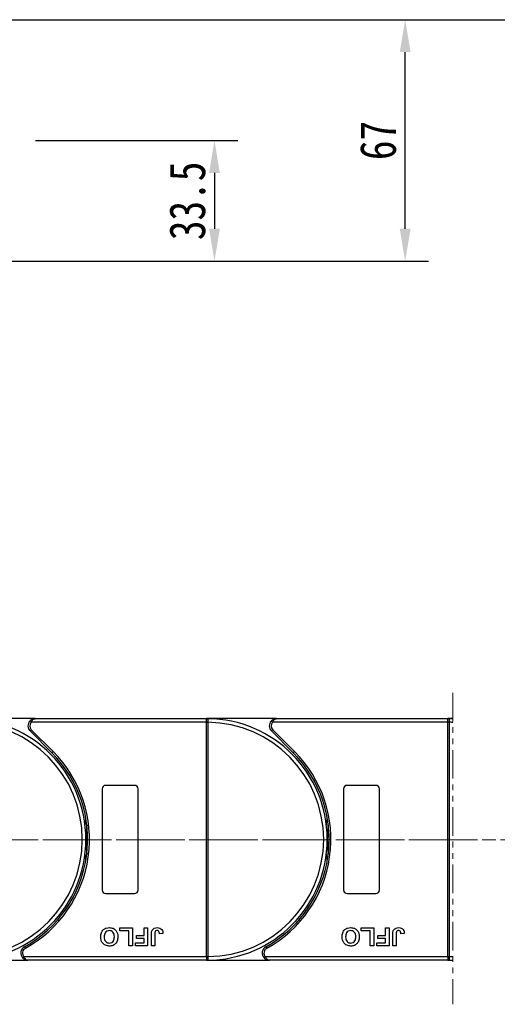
# Model space of a CAD drawing. Header units: millimetres. Extents: x 4144 to 5605, y 218 to 1251.
# Tile 23 of 45: x 4971 to 5104, y 624 to 897. Entities that reach past the tile are written whole.
import ezdxf

# ---------------------------------------------------------------- set-up
doc = ezdxf.new("R2010")
doc.units = ezdxf.units.MM
doc.linetypes.add('CENTERX2', pattern=[20.32, 12.7, -2.54, 2.54, -2.54])
doc.linetypes.add('PHANTOM2', pattern=[31.75, 15.875, -3.175, 3.175, -3.175, 3.175, -3.175])
doc.styles.get("Standard").update_dxf_attribs({"font": '仿宋_GB2312.ttf', "width": 0.8})
doc.dimstyles.new('副本 ISO-45.1', dxfattribs={"dimtxt": 10, "dimasz": 9, "dimexe": 6.5, "dimexo": 0.625, "dimgap": 2.5, "dimtad": 1, "dimdsep": 46, "dimtxsty": 'Standard', "dimcen": 2.5, "dimadec": 0, "dimazin": 0, "dimtfac": 1, "dimtmove": 0, "dimatfit": 3, "dimfxl": 0, "dimarcsym": 0})

# ---------------------------------------------------------------- blocks, each defined once
blk = doc.blocks.new('*D1847')
at = {"color": 0, "lineweight": -2}
for p, q in [((5023.18, 897.47), (5538.5, 897.47)), ((5532, 645.49), (5532, 888.47)), ((5444.94, 636.49), (5538.5, 636.49))]:
    blk.add_line(p, q, dxfattribs=at)
at = {"color": 0, "lineweight": 9}
for points in [[(5530.5, 888.47), (5533.5, 888.47), (5532, 897.47)], [(5530.5, 645.49), (5533.5, 645.49), (5532, 636.49)]]:
    blk.add_solid(points, dxfattribs=at)
at = {"layer": 'Defpoints', "color": 0, "lineweight": 9}
for p in [(5022.56, 897.47), (5532, 897.47), (5444.31, 636.49)]:
    blk.add_point(p, dxfattribs=at)
at = {"color": 0, "lineweight": 9, "insert": (5524.5, 766.98), "char_height": 10, "attachment_point": 5, "rotation": 90}
blk.add_mtext('2R+67', dxfattribs=at)
blk = doc.blocks.new('*D1848')
at = {"color": 0, "lineweight": -2}
for p, q in [((4959.18, 897.47), (5084.89, 897.47)), ((5078.39, 839.47), (5078.39, 888.47)), ((4956.18, 830.47), (5084.89, 830.47))]:
    blk.add_line(p, q, dxfattribs=at)
at = {"color": 0, "lineweight": 9}
for points in [[(5076.89, 888.47), (5079.89, 888.47), (5078.39, 897.47)], [(5076.89, 839.47), (5079.89, 839.47), (5078.39, 830.47)]]:
    blk.add_solid(points, dxfattribs=at)
at = {"layer": 'Defpoints', "color": 0, "lineweight": 9}
for p in [(4958.56, 897.47), (5078.39, 897.47), (4955.56, 830.47)]:
    blk.add_point(p, dxfattribs=at)
at = {"color": 0, "lineweight": 9, "insert": (5070.89, 863.97), "char_height": 10, "attachment_point": 5, "rotation": 90}
blk.add_mtext('67', dxfattribs=at)
blk = doc.blocks.new('*D1849')
at = {"color": 0, "lineweight": -2}
for p, q in [((4975.75, 863.97), (5031.96, 863.97)), ((5025.46, 854.97), (5025.46, 839.47)), ((4975.75, 830.47), (5031.96, 830.47))]:
    blk.add_line(p, q, dxfattribs=at)
at = {"color": 0, "lineweight": 9}
for points in [[(5023.96, 854.97), (5026.96, 854.97), (5025.46, 863.97)], [(5023.96, 839.47), (5026.96, 839.47), (5025.46, 830.47)]]:
    blk.add_solid(points, dxfattribs=at)
at = {"layer": 'Defpoints', "color": 0, "lineweight": 9}
for p in [(4975.12, 863.97), (4975.12, 830.47), (5025.46, 830.47)]:
    blk.add_point(p, dxfattribs=at)
at = {"color": 0, "lineweight": 9, "insert": (5017.96, 847.22), "char_height": 10, "attachment_point": 5, "rotation": 90}
blk.add_mtext('33.5', dxfattribs=at)

msp = doc.modelspace()

# ---------------------------------------------------------------- linework, layer by layer
at = {"color": 3, "linetype": 'PHANTOM2', "lineweight": 9, "ltscale": 0.5}
msp.add_line((5091.632, 710.808), (5091.631, 624.418), dxfattribs=at)
at = {"color": 7, "linetype": 'Continuous', "lineweight": 25}
for p, q in [((4975.681, 703.631), (4956.269, 703.631)), ((5023.269, 702.631), (4974.563, 702.631)), ((4975.681, 703.631), (5023.269, 703.631)), ((5023.269, 703.511), (5023.269, 703.631)), ((5042.681, 703.631), (5023.269, 703.631)), ((5023.269, 702.631), (5023.269, 703.511)), ((5023.269, 702.629), (5023.269, 702.631)), ((5023.269, 702.629), (5023.619, 702.629)), ((5023.269, 637.633), (5023.269, 702.629)), ((5023.619, 702.632), (5023.619, 702.629)), ((5023.619, 702.629), (5023.619, 637.633)), ((5090.269, 702.631), (5041.563, 702.631)), ((5042.681, 703.631), (5090.269, 703.631)), ((5091.632, 703.631), (5090.269, 703.631)), ((5090.269, 703.511), (5090.269, 703.631)), ((5090.269, 702.631), (5090.269, 703.511)), ((5090.269, 702.629), (5090.269, 702.631)), ((5090.269, 702.629), (5090.619, 702.629)), ((5090.269, 637.633), (5090.269, 702.629)), ((5090.619, 702.632), (5090.619, 702.629)), ((5090.619, 702.629), (5090.619, 637.633)), ((4980.311, 694.173), (4974.267, 700.217)), ((4974.62, 700.57), (4980.664, 694.526)), ((5047.311, 694.173), (5041.267, 700.217)), ((5041.62, 700.57), (5047.664, 694.526)), ((4994.269, 684.131), (4994.269, 656.131)), ((5003.269, 685.131), (4995.269, 685.131)), ((5004.269, 656.131), (5004.269, 684.131)), ((5061.269, 684.131), (5061.269, 656.131)), ((5070.269, 685.131), (5062.269, 685.131)), ((5071.269, 656.131), (5071.269, 684.131)), ((4995.269, 655.131), (5003.269, 655.131)), ((5062.269, 655.131), (5070.269, 655.131)), ((4981.723, 647.811), (4982.128, 647.838)), ((5048.723, 647.811), (5049.128, 647.838)), ((4999.154, 644.798), (4999.154, 645.631)), ((4999.154, 645.631), (5002.679, 645.631)), ((5001.718, 644.798), (4999.154, 644.798)), ((5001.718, 640.631), (5001.718, 644.798)), ((5002.679, 645.631), (5002.679, 640.631)), ((5005.949, 643.516), (5005.949, 645.631)), ((5005.949, 645.631), (5006.91, 645.631)), ((5006.91, 645.631), (5006.91, 640.631)), ((5066.154, 644.798), (5066.154, 645.631)), ((5066.154, 645.631), (5069.679, 645.631)), ((5068.718, 644.798), (5066.154, 644.798)), ((5068.718, 640.631), (5068.718, 644.798)), ((5069.679, 645.631), (5069.679, 640.631)), ((5072.949, 643.516), (5072.949, 645.631)), ((5072.949, 645.631), (5073.91, 645.631)), ((5073.91, 645.631), (5073.91, 640.631)), ((5003.833, 642.682), (5003.833, 643.516)), ((5003.833, 643.516), (5005.949, 643.516)), ((5005.949, 642.682), (5003.833, 642.682)), ((5005.949, 641.464), (5005.949, 642.682)), ((5007.936, 640.631), (5007.936, 643.783)), ((5008.897, 643.867), (5008.897, 640.631)), ((5011.141, 644.029), (5010.179, 643.964)), ((5070.833, 642.682), (5070.833, 643.516)), ((5070.833, 643.516), (5072.949, 643.516)), ((5072.949, 642.682), (5070.833, 642.682)), ((5072.949, 641.464), (5072.949, 642.682)), ((5074.936, 640.631), (5074.936, 643.783)), ((5075.897, 643.867), (5075.897, 640.631)), ((5078.141, 644.029), (5077.179, 643.964)), ((5002.679, 640.631), (5001.718, 640.631)), ((5003.513, 641.464), (5005.949, 641.464)), ((5003.513, 640.631), (5003.513, 641.464)), ((5006.91, 640.631), (5003.513, 640.631)), ((5008.897, 640.631), (5007.936, 640.631)), ((5069.679, 640.631), (5068.718, 640.631)), ((5070.513, 640.631), (5070.513, 641.464)), ((5070.513, 641.464), (5072.949, 641.464)), ((5073.91, 640.631), (5070.513, 640.631)), ((5075.897, 640.631), (5074.936, 640.631)), ((4956.269, 636.631), (4973.698, 636.631)), ((4972.58, 637.631), (5023.269, 637.631)), ((5023.269, 636.631), (4973.698, 636.631)), ((5023.269, 637.631), (5023.269, 637.633)), ((5023.269, 637.633), (5023.619, 637.633)), ((5023.269, 637.631), (5023.269, 636.751)), ((5023.269, 636.751), (5023.269, 636.631)), ((5023.269, 636.631), (5040.698, 636.631)), ((5023.619, 637.633), (5023.619, 637.63)), ((5039.58, 637.631), (5090.269, 637.631)), ((5090.269, 636.631), (5040.698, 636.631)), ((5090.269, 637.631), (5090.269, 637.633)), ((5090.269, 637.633), (5090.619, 637.633)), ((5090.269, 637.631), (5090.269, 636.751)), ((5090.269, 636.751), (5090.269, 636.631)), ((5090.269, 636.631), (5091.631, 636.631)), ((5090.619, 637.633), (5090.619, 637.63))]:
    msp.add_line(p, q, dxfattribs=at)
at = {"color": 1, "linetype": 'CENTERX2', "lineweight": 13}
for p, q in [((4755.587, 669.985), (5103.562, 669.985)), ((5462.978, 669.985), (4757.166, 669.985))]:
    msp.add_line(p, q, dxfattribs=at)
at = {"color": 7, "linetype": 'Continuous', "lineweight": 25, "flags": 128}
for points in [[(4974.563, 702.631), (4974.49, 702.696), (4974.42, 702.759), (4974.356, 702.816), (4974.299, 702.867), (4974.253, 702.908), (4974.219, 702.939), (4974.197, 702.958), (4974.19, 702.964)], [(5041.563, 702.631), (5041.49, 702.696), (5041.42, 702.759), (5041.356, 702.816), (5041.299, 702.867), (5041.253, 702.908), (5041.219, 702.939), (5041.197, 702.958), (5041.19, 702.964)], [(4974.62, 700.57), (4974.551, 700.501), (4974.485, 700.435), (4974.424, 700.374), (4974.37, 700.32), (4974.326, 700.276), (4974.294, 700.244), (4974.273, 700.224), (4974.267, 700.217)], [(5041.62, 700.57), (5041.551, 700.501), (5041.485, 700.435), (5041.424, 700.374), (5041.37, 700.32), (5041.326, 700.276), (5041.294, 700.244), (5041.273, 700.224), (5041.267, 700.217)], [(4980.311, 694.173), (4980.318, 694.179), (4980.338, 694.2), (4980.37, 694.232), (4980.414, 694.276), (4980.468, 694.33), (4980.529, 694.391), (4980.595, 694.457), (4980.664, 694.526)], [(5047.311, 694.173), (5047.318, 694.179), (5047.338, 694.2), (5047.37, 694.232), (5047.414, 694.276), (5047.468, 694.33), (5047.529, 694.391), (5047.595, 694.457), (5047.664, 694.526)], [(4989.517, 674.231), (4989.551, 674.498), (4989.769, 675.941)], [(5056.517, 674.231), (5056.551, 674.498), (5056.769, 675.941)], [(4989.769, 664.322), (4989.551, 665.765), (4989.517, 666.031)], [(5056.769, 664.322), (5056.551, 665.765), (5056.517, 666.031)], [(4972.729, 640.381), (4972.734, 640.373), (4972.748, 640.348), (4972.77, 640.307), (4972.8, 640.253), (4972.837, 640.187), (4972.879, 640.111), (4972.924, 640.029), (4972.971, 639.944)], [(5039.729, 640.381), (5039.734, 640.373), (5039.748, 640.348), (5039.77, 640.307), (5039.8, 640.253), (5039.837, 640.187), (5039.879, 640.111), (5039.924, 640.029), (5039.971, 639.944)], [(4972.207, 637.298), (4972.214, 637.304), (4972.235, 637.323), (4972.27, 637.354), (4972.316, 637.395), (4972.373, 637.446), (4972.437, 637.504), (4972.507, 637.566), (4972.58, 637.631)], [(5039.207, 637.298), (5039.214, 637.304), (5039.235, 637.323), (5039.27, 637.354), (5039.316, 637.395), (5039.373, 637.446), (5039.437, 637.504), (5039.507, 637.566), (5039.58, 637.631)]]:
    msp.add_lwpolyline(points, dxfattribs=at)
at = {"color": 7, "linetype": 'Continuous', "lineweight": 25}
for centre, radius, start, end in [((4956.269, 670.131), 33.5, 270.40019, 89.59981), ((4956.269, 670.131), 32.5, 270.61704, 89.38296), ((4975.681, 701.631), 2, 138.18969, 225), ((4975.681, 701.631), 1.5, 138.18969, 225), ((5023.506, 703.335), 0.295, 90.53545, 143.36272), ((5023.53, 672.848), 29.784, 89.82921, 90.50253), ((5023.269, 670.131), 33.5, 270.40019, 89.59981), ((5023.269, 670.131), 32.5, 270.61704, 89.38296), ((5042.681, 701.631), 2, 138.18969, 225), ((5042.681, 701.631), 1.5, 138.18969, 225), ((5090.506, 703.335), 0.295, 90.53493, 143.36323), ((5090.53, 672.847), 29.785, 89.8292, 90.50253), ((5090.269, 670.131), 33.5, 87.66922, 89.59981), ((5090.269, 670.131), 32.5, 87.59749, 89.38296), ((4956.269, 670.131), 34, 298.95502, 45), ((4956.269, 670.131), 34.5, 298.95502, 45), ((5023.269, 670.131), 34, 298.95502, 45), ((5023.269, 670.131), 34.5, 298.95502, 45), ((4995.269, 684.131), 1, 90, 180), ((5003.269, 684.131), 1, 0, 90), ((5062.269, 684.131), 1, 90, 180), ((5070.269, 684.131), 1, 0, 90), ((5023.269, 670.131), 33.5, 172.96973, 187.03027), ((5090.269, 670.131), 33.5, 172.96973, 187.03027), ((4995.269, 656.131), 1, 180, 270), ((5003.269, 656.131), 1, 270, 0), ((5062.269, 656.131), 1, 180, 270), ((5070.269, 656.131), 1, 270, 0), ((4973.698, 638.631), 2, 118.95502, 221.81031), ((4973.698, 638.631), 1.5, 118.95502, 221.81031), ((5040.698, 638.631), 2, 118.95502, 221.81031), ((5040.698, 638.631), 1.5, 118.95502, 221.81031), ((5023.531, 667.762), 30.132, 269.50135, 270.16691), ((5023.506, 636.927), 0.295, 216.64529, 269.45654), ((5090.531, 667.763), 30.133, 269.50135, 270.16692), ((5090.506, 636.927), 0.295, 216.64477, 269.45706), ((5090.269, 670.131), 33.5, 270.40019, 272.32922), ((5090.269, 670.131), 32.5, 270.61704, 272.40095)]:
    msp.add_arc(centre, radius, start, end, dxfattribs=at)
for points, knots in [([(4975.681, 703.631), (4975.678, 703.631), (4975.667, 703.631), (4975.629, 703.631), (4975.584, 703.629), (4975.326, 703.612), (4974.93, 703.516), (4974.476, 703.253), (4974.269, 703.044), (4974.19, 702.964)], [0, 0, 0, 0, 0.005094, 0.020371, 0.0708136, 0.0890873, 0.5003182, 0.8092273, 1, 1, 1, 1]), ([(4974.563, 702.631), (4974.621, 702.75), (4974.756, 703.024), (4974.947, 703.259), (4975.154, 703.448), (4975.309, 703.548), (4975.475, 703.605), (4975.554, 703.621), (4975.599, 703.627), (4975.626, 703.629), (4975.648, 703.63), (4975.663, 703.631), (4975.671, 703.631), (4975.677, 703.631), (4975.679, 703.631), (4975.681, 703.631)], [0, 0, 0, 0, 0.2046298, 0.4732955, 0.5152802, 0.7431588, 0.8528076, 0.9140863, 0.9320397, 0.9600541, 0.9764934, 0.9861662, 0.9946878, 0.9959145, 1, 1, 1, 1]), ([(5023.269, 703.631), (5023.27, 703.631), (5023.339, 703.631), (5023.423, 703.631), (5023.491, 703.63), (5023.503, 703.63)], [0, 0, 0, 0, 0.0121202, 0.8256637, 1, 1, 1, 1]), ([(5023.503, 703.63), (5023.515, 703.629), (5023.55, 703.625), (5023.587, 703.575), (5023.612, 703.441), (5023.62, 703.212), (5023.62, 702.928), (5023.62, 702.725), (5023.619, 702.632)], [0, 0, 0, 0, 0.073446, 0.2244888, 0.4109967, 0.6135378, 0.8237426, 1, 1, 1, 1]), ([(5042.681, 703.631), (5042.678, 703.631), (5042.667, 703.631), (5042.629, 703.631), (5042.584, 703.629), (5042.326, 703.612), (5041.93, 703.516), (5041.476, 703.253), (5041.269, 703.044), (5041.19, 702.964)], [0, 0, 0, 0, 0.005094, 0.0203632, 0.0707981, 0.0890796, 0.5003108, 0.8092271, 1, 1, 1, 1]), ([(5041.563, 702.631), (5041.621, 702.75), (5041.756, 703.024), (5041.947, 703.259), (5042.154, 703.448), (5042.309, 703.548), (5042.475, 703.605), (5042.554, 703.621), (5042.599, 703.627), (5042.626, 703.629), (5042.648, 703.63), (5042.663, 703.631), (5042.671, 703.631), (5042.677, 703.631), (5042.679, 703.631), (5042.681, 703.631)], [0, 0, 0, 0, 0.2046299, 0.4733, 0.5152801, 0.7431587, 0.8528175, 0.9140862, 0.9320447, 0.960054, 0.9765034, 0.9861661, 0.9946878, 0.9959246, 1, 1, 1, 1]), ([(5090.269, 703.631), (5090.27, 703.631), (5090.339, 703.631), (5090.423, 703.631), (5090.491, 703.63), (5090.503, 703.63)], [0, 0, 0, 0, 0.01214116, 0.82564589, 1, 1, 1, 1]), ([(5090.503, 703.63), (5090.515, 703.629), (5090.55, 703.625), (5090.587, 703.575), (5090.612, 703.441), (5090.62, 703.212), (5090.62, 702.928), (5090.62, 702.725), (5090.619, 702.632)], [0, 0, 0, 0, 0.0734488, 0.2244881, 0.4109969, 0.6135377, 0.8237426, 1, 1, 1, 1]), ([(4993.897, 643.138), (4993.922, 643.508), (4993.971, 644.245), (4994.554, 645.141), (4995.393, 645.632), (4995.972, 645.674), (4996.262, 645.695)], [0, 0, 0, 0, 0.280552, 0.5594882, 0.7794347, 1, 1, 1, 1]), ([(4996.264, 644.862), (4996.027, 644.831), (4995.551, 644.77), (4994.928, 644.109), (4994.885, 643.492), (4994.859, 643.114)], [0, 0, 0, 0, 0.2799889, 0.5597657, 1, 1, 1, 1]), ([(4996.262, 645.695), (4996.632, 645.662), (4997.37, 645.595), (4998.199, 644.903), (4998.593, 644.028), (4998.625, 643.45), (4998.641, 643.161)], [0, 0, 0, 0, 0.2799442, 0.5587056, 0.7790442, 1, 1, 1, 1]), ([(4997.679, 643.128), (4997.668, 643.365), (4997.645, 643.836), (4997.332, 644.439), (4996.822, 644.806), (4996.45, 644.843), (4996.264, 644.862)], [0, 0, 0, 0, 0.2810215, 0.5601159, 0.7799406, 1, 1, 1, 1]), ([(5007.936, 643.783), (5007.937, 643.963), (5007.939, 644.284), (5008.013, 644.596), (5008.045, 644.734)], [0, 0, 0, 0, 0.56029497, 1, 1, 1, 1]), ([(5008.045, 644.734), (5008.124, 644.9), (5008.281, 645.233), (5008.832, 645.635), (5009.307, 645.672), (5009.597, 645.695)], [0, 0, 0, 0, 0.28012336, 0.56035263, 1, 1, 1, 1]), ([(5009.534, 644.862), (5009.418, 644.854), (5009.244, 644.842), (5009.052, 644.704), (5008.894, 644.392), (5008.896, 644.1), (5008.897, 643.867)], [0, 0, 0, 0, 0.2493999, 0.37441982, 0.49945782, 1, 1, 1, 1]), ([(5010.049, 644.586), (5010.016, 644.633), (5009.949, 644.726), (5009.772, 644.84), (5009.625, 644.854), (5009.534, 644.862)], [0, 0, 0, 0, 0.2806739, 0.5608432, 1, 1, 1, 1]), ([(5009.597, 645.695), (5009.84, 645.677), (5010.326, 645.641), (5010.882, 645.188), (5011.112, 644.598), (5011.131, 644.219), (5011.141, 644.029)], [0, 0, 0, 0, 0.2802455, 0.5584189, 0.7788262, 1, 1, 1, 1]), ([(5010.179, 643.964), (5010.174, 644.085), (5010.165, 644.3), (5010.084, 644.499), (5010.049, 644.586)], [0, 0, 0, 0, 0.5610277, 1, 1, 1, 1]), ([(5060.897, 643.138), (5060.922, 643.508), (5060.971, 644.245), (5061.554, 645.141), (5062.393, 645.632), (5062.972, 645.674), (5063.262, 645.695)], [0, 0, 0, 0, 0.2805519, 0.5594921, 0.7794386, 1, 1, 1, 1]), ([(5063.264, 644.862), (5063.027, 644.831), (5062.551, 644.77), (5061.928, 644.109), (5061.885, 643.492), (5061.859, 643.114)], [0, 0, 0, 0, 0.27999, 0.5597639, 1, 1, 1, 1]), ([(5063.262, 645.695), (5063.632, 645.662), (5064.37, 645.595), (5065.199, 644.903), (5065.593, 644.028), (5065.625, 643.45), (5065.641, 643.161)], [0, 0, 0, 0, 0.2799406, 0.55870504, 0.77904371, 1, 1, 1, 1]), ([(5064.679, 643.128), (5064.668, 643.365), (5064.645, 643.836), (5064.331, 644.439), (5063.822, 644.806), (5063.45, 644.843), (5063.264, 644.862)], [0, 0, 0, 0, 0.2810207, 0.5601172, 0.7799412, 1, 1, 1, 1]), ([(5074.936, 643.783), (5074.937, 643.963), (5074.939, 644.284), (5075.013, 644.596), (5075.045, 644.734)], [0, 0, 0, 0, 0.56029497, 1, 1, 1, 1]), ([(5075.045, 644.734), (5075.124, 644.9), (5075.28, 645.233), (5075.832, 645.635), (5076.307, 645.672), (5076.597, 645.695)], [0, 0, 0, 0, 0.28012138, 0.56036475, 1, 1, 1, 1]), ([(5076.534, 644.862), (5076.418, 644.854), (5076.244, 644.842), (5076.052, 644.704), (5075.894, 644.392), (5075.896, 644.1), (5075.897, 643.867)], [0, 0, 0, 0, 0.24939238, 0.37442261, 0.49945143, 1, 1, 1, 1]), ([(5077.049, 644.586), (5077.016, 644.633), (5076.949, 644.726), (5076.772, 644.84), (5076.625, 644.854), (5076.534, 644.862)], [0, 0, 0, 0, 0.2806681, 0.5608522, 1, 1, 1, 1]), ([(5076.597, 645.695), (5076.84, 645.677), (5077.326, 645.641), (5077.882, 645.188), (5078.112, 644.598), (5078.131, 644.219), (5078.141, 644.029)], [0, 0, 0, 0, 0.2802502, 0.5584182, 0.7788269, 1, 1, 1, 1]), ([(5077.179, 643.964), (5077.174, 644.085), (5077.165, 644.3), (5077.084, 644.499), (5077.049, 644.586)], [0, 0, 0, 0, 0.5610277, 1, 1, 1, 1]), ([(4996.276, 640.567), (4995.904, 640.602), (4995.16, 640.673), (4994.332, 641.38), (4993.944, 642.265), (4993.913, 642.847), (4993.897, 643.138)], [0, 0, 0, 0, 0.2798292, 0.5586668, 0.7790059, 1, 1, 1, 1]), ([(4994.859, 643.114), (4994.869, 642.879), (4994.889, 642.41), (4995.192, 641.803), (4995.709, 641.447), (4996.079, 641.416), (4996.264, 641.4)], [0, 0, 0, 0, 0.2810828, 0.5600109, 0.7796893, 1, 1, 1, 1]), ([(4996.264, 641.4), (4996.502, 641.428), (4996.977, 641.483), (4997.612, 642.132), (4997.654, 642.75), (4997.679, 643.128)], [0, 0, 0, 0, 0.2802783, 0.5598744, 1, 1, 1, 1]), ([(4998.418, 641.89), (4998.27, 641.624), (4998.006, 641.149), (4997.536, 640.881), (4997.33, 640.763)], [0, 0, 0, 0, 0.55995103, 1, 1, 1, 1]), ([(4998.641, 643.161), (4998.634, 642.917), (4998.622, 642.482), (4998.48, 642.071), (4998.418, 641.89)], [0, 0, 0, 0, 0.5601707, 1, 1, 1, 1]), ([(5063.276, 640.567), (5062.904, 640.602), (5062.16, 640.673), (5061.332, 641.38), (5060.944, 642.265), (5060.913, 642.847), (5060.897, 643.138)], [0, 0, 0, 0, 0.279832, 0.5586688, 0.7790057, 1, 1, 1, 1]), ([(5061.859, 643.114), (5061.869, 642.879), (5061.89, 642.41), (5062.192, 641.803), (5062.709, 641.447), (5063.079, 641.416), (5063.264, 641.4)], [0, 0, 0, 0, 0.2810858, 0.5600132, 0.7796934, 1, 1, 1, 1]), ([(5063.264, 641.4), (5063.502, 641.428), (5063.977, 641.483), (5064.612, 642.132), (5064.654, 642.75), (5064.679, 643.128)], [0, 0, 0, 0, 0.2802817, 0.5598795, 1, 1, 1, 1]), ([(5065.418, 641.89), (5065.27, 641.624), (5065.006, 641.149), (5064.536, 640.881), (5064.33, 640.763)], [0, 0, 0, 0, 0.5599554, 1, 1, 1, 1]), ([(5065.641, 643.161), (5065.634, 642.917), (5065.622, 642.482), (5065.48, 642.071), (5065.418, 641.89)], [0, 0, 0, 0, 0.5601711, 1, 1, 1, 1]), ([(4997.33, 640.763), (4997.138, 640.698), (4996.796, 640.582), (4996.435, 640.572), (4996.276, 640.567)], [0, 0, 0, 0, 0.559559, 1, 1, 1, 1]), ([(5064.33, 640.763), (5064.138, 640.698), (5063.796, 640.582), (5063.435, 640.572), (5063.276, 640.567)], [0, 0, 0, 0, 0.5595862, 1, 1, 1, 1]), ([(4973.698, 636.631), (4973.695, 636.631), (4973.684, 636.631), (4973.646, 636.632), (4973.601, 636.633), (4973.342, 636.65), (4972.946, 636.746), (4972.493, 637.009), (4972.286, 637.218), (4972.207, 637.298)], [0, 0, 0, 0, 0.0050862, 0.0203632, 0.0708057, 0.0890866, 0.500309, 0.8092216, 1, 1, 1, 1]), ([(4973.698, 636.631), (4973.696, 636.631), (4973.694, 636.631), (4973.688, 636.631), (4973.68, 636.631), (4973.665, 636.632), (4973.642, 636.633), (4973.616, 636.635), (4973.571, 636.641), (4973.492, 636.657), (4973.326, 636.714), (4973.171, 636.814), (4972.964, 637.003), (4972.772, 637.238), (4972.638, 637.513), (4972.58, 637.631)], [0, 0, 0, 0, 0.0040805, 0.0053122, 0.0138339, 0.0235017, 0.0399458, 0.0679607, 0.0859092, 0.147187, 0.2568411, 0.4847185, 0.5266991, 0.7953697, 1, 1, 1, 1]), ([(5023.503, 636.632), (5023.491, 636.632), (5023.423, 636.631), (5023.339, 636.631), (5023.27, 636.631), (5023.269, 636.631)], [0, 0, 0, 0, 0.1743363, 0.9878798, 1, 1, 1, 1]), ([(5023.619, 637.63), (5023.619, 637.616), (5023.62, 637.49), (5023.621, 637.252), (5023.619, 636.961), (5023.603, 636.749), (5023.571, 636.645), (5023.522, 636.636), (5023.503, 636.632)], [0, 0, 0, 0, 0.0272191, 0.2407825, 0.4543137, 0.66663, 0.8727612, 1, 1, 1, 1]), ([(5040.698, 636.631), (5040.695, 636.631), (5040.684, 636.631), (5040.646, 636.632), (5040.601, 636.633), (5040.342, 636.65), (5039.946, 636.746), (5039.493, 637.009), (5039.286, 637.218), (5039.207, 637.298)], [0, 0, 0, 0, 0.00509398, 0.0203632, 0.07081342, 0.08909431, 0.5003086, 0.80922792, 1, 1, 1, 1]), ([(5040.698, 636.631), (5040.696, 636.631), (5040.694, 636.631), (5040.688, 636.631), (5040.68, 636.631), (5040.665, 636.632), (5040.642, 636.633), (5040.616, 636.635), (5040.571, 636.641), (5040.492, 636.657), (5040.326, 636.714), (5040.171, 636.814), (5039.964, 637.003), (5039.772, 637.238), (5039.638, 637.513), (5039.58, 637.631)], [0, 0, 0, 0, 0.0040855, 0.0053122, 0.0138339, 0.0235068, 0.0399458, 0.0679556, 0.0859142, 0.147192, 0.256841, 0.4847232, 0.5266992, 0.7953697, 1, 1, 1, 1]), ([(5090.503, 636.632), (5090.491, 636.632), (5090.423, 636.631), (5090.339, 636.631), (5090.27, 636.631), (5090.269, 636.631)], [0, 0, 0, 0, 0.17435411, 0.98785884, 1, 1, 1, 1]), ([(5090.619, 637.63), (5090.619, 637.616), (5090.62, 637.49), (5090.621, 637.252), (5090.619, 636.961), (5090.603, 636.749), (5090.571, 636.645), (5090.522, 636.636), (5090.503, 636.632)], [0, 0, 0, 0, 0.0272191, 0.2407825, 0.4543137, 0.66663, 0.8727612, 1, 1, 1, 1])]:
    msp.add_open_spline(points, degree=3, knots=knots, dxfattribs=at)
at = {"color": 8, "linetype": 'Continuous', "lineweight": 25}
for points, knots in [([(4981.348, 693.085), (4981.353, 693.095), (4981.377, 693.143), (4981.378, 693.195), (4981.379, 693.237)], [0, 0, 0, 0, 0.19261962, 1, 1, 1, 1]), ([(5048.348, 693.085), (5048.353, 693.095), (5048.377, 693.143), (5048.378, 693.195), (5048.379, 693.237)], [0, 0, 0, 0, 0.1925989, 1, 1, 1, 1]), ([(4981.128, 647.278), (4981.189, 647.216), (4981.267, 647.138), (4981.297, 647.041), (4981.303, 647.021)], [0, 0, 0, 0, 0.7897833, 1, 1, 1, 1]), ([(5048.128, 647.278), (5048.189, 647.216), (5048.267, 647.138), (5048.297, 647.041), (5048.303, 647.021)], [0, 0, 0, 0, 0.7897777, 1, 1, 1, 1])]:
    msp.add_open_spline(points, degree=3, knots=knots, dxfattribs=at)

# ---------------------------------------------------------------- dimensions: what is measured, and where the dimension line sits
at = {"color": 5, "lineweight": 9}
for base, p1, p2, picture, middle in [((5078.39, 897.466), (4955.557, 830.466), (4958.557, 897.466), '*D1848', (5070.89, 863.966)), ((5025.457, 830.466), (4975.122, 863.966), (4975.122, 830.466), '*D1849', (5017.957, 847.216))]:
    dim = msp.add_linear_dim(base=base, p1=p1, p2=p2, angle=90, dimstyle='副本 ISO-45.1', dxfattribs=at)
    dim.commit()
    dim.dimension.update_dxf_attribs({"geometry": picture, "text_midpoint": middle})
dim = msp.add_linear_dim(base=(5532, 897.466), p1=(5444.314, 636.485), p2=(5022.556, 897.466), angle=90, text='2R+67', dimstyle='副本 ISO-45.1', dxfattribs=at)
dim.commit()
dim.dimension.update_dxf_attribs({"geometry": '*D1847', "text_midpoint": (5524.5, 766.976)})

doc.saveas('drawing.dxf')
